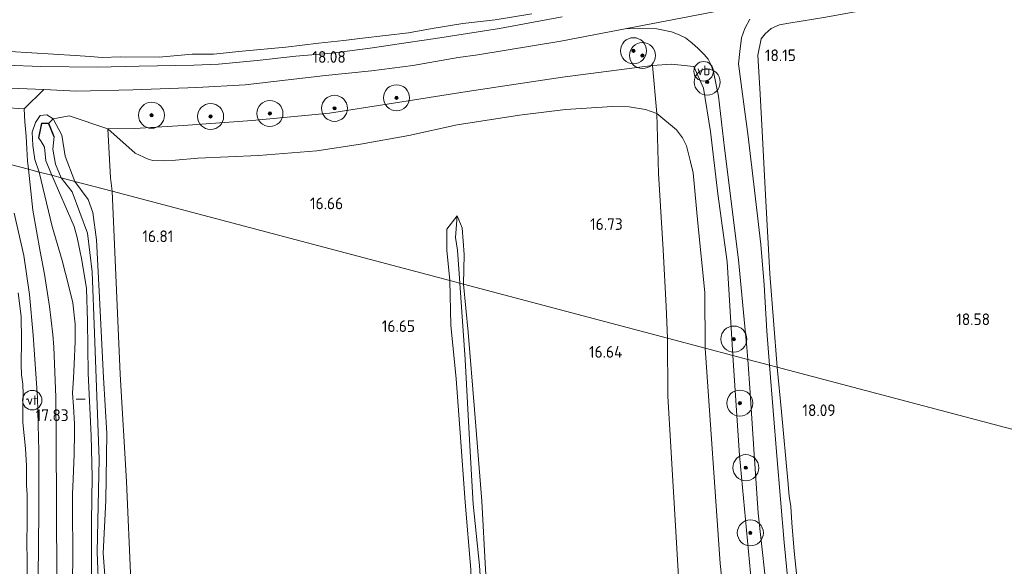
# Model space of a CAD drawing. Extents: x 196936 to 200438, y 361224 to 364196.
# Tile 11 of 256: x 197643 to 197794, y 361906 to 361990. Entities that reach past the tile are written whole.
import ezdxf
from ezdxf.enums import TextEntityAlignment as Align

# ---------------------------------------------------------------- set-up
doc = ezdxf.new("R2010")
doc.units = 0
for name, color, linetype, lineweight in [('B-ME-GR-BOOM-S', 90, 'Continuous', 25), ('B-ME-GR-BOUWLAND_AKKERBOUW-GV', 80, 'Continuous', 13), ('B-ME-GR-GRAS-GV', 60, 'Continuous', 13), ('B-ME-GW-TALUD_KRUIN-G', 90, 'Continuous', 18), ('B-ME-GW-TALUD_TEEN-G', 90, 'Continuous', 18), ('B-ME-GW-WINNINGSVAK-GV', 130, 'Continuous', 18), ('B-ME-IE-TERREINAFSCHEIDING_KUNSTMATIG_HEKWERK-G', 20, 'IE-TERREINAFSCHEIDING-KUNSTMATIG', 18), ('B-ME-IE-TERREINAFSCHEIDING_KUNSTMATIG_MUUR-GV', 90, 'Continuous', 18), ('B-ME-KL-BRANDSTOF_LOCATIEPAAL-S', 40, 'Continuous', 25), ('B-ME-KL-MANTELBUIS-G', 7, 'Continuous', 18), ('B-ME-OG-HOOGTEPUNT-S', 7, 'Continuous', 25), ('B-ME-OG-TERREIN_GROEN-GV', 7, 'Continuous', 18), ('B-ME-OG-WATER_GREPPEL-G', 160, 'Continuous', 18), ('B-ME-OG-WATER_SLOOT-G', 120, 'Continuous', 18), ('B-ME-OG-WATER_SLOOT-GV', 120, 'Continuous', 18), ('B-ME-VH-VERHARDING_ASFALT-GV', 252, 'Continuous', 18), ('B-ME-VH-VERHARDING_HALFVERHARDING-GV', 252, 'Continuous', 18), ('B-ME-VH-VERHARDING_STRAATBAKSTEEN-GV', 252, 'Continuous', 18), ('B-ME-VW-VERKEERSTEKEN_DRAAGCONSTRUCTIE-S', 7, 'Continuous', 25)]:
    doc.layers.add(name, color=color, linetype=linetype, lineweight=lineweight)
doc.styles.add('NLCS-ISO', font='NLCS-ISO.ttf')
doc.styles.add('NLCS-ISO-ANNOTATIVE-T18', font='NLCS-ISO.ttf', dxfattribs={"height": 1.8})
doc.linetypes.add('IE-TERREINAFSCHEIDING-KUNSTMATIG', pattern='A,4,[82,NLCS.SHX,S=0.75,R=90,X=0,Y=0],4,-2', length=10)

# ---------------------------------------------------------------- blocks, each defined once
blk = doc.blocks.new('SGR-BOOM_01-SO')
at = {"linetype": 'ByBlock', "lineweight": 18}
h = blk.add_hatch(color=0, dxfattribs=at)
h.dxf.hatch_style = 1
edge = h.paths.add_edge_path()
edge.add_arc((0, 0), 0.25, 0, 360)
at = {"color": 0, "linetype": 'ByBlock', "lineweight": 18}
for radius in [2, 0.25]:
    blk.add_circle((0, 0), radius, dxfattribs=at)
blk = doc.blocks.new('SAL-HOOGTELABEL-SO')
at = {"color": 0, "linetype": 'ByBlock', "lineweight": -2, "style": 'NLCS-ISO-ANNOTATIVE-T18'}
blk.add_attdef('HOOGTE', text='', height=1.8, dxfattribs=at).set_placement((2.79, 0), align=Align.RIGHT)
blk = doc.blocks.new('SIE-WATER_VERKLIKKER_TRANSPORTLEIDING-SO')
at = {"color": 0, "linetype": 'ByBlock', "lineweight": 18}
blk.add_circle((0, 0), 1.5, dxfattribs=at)
at = {"color": 0, "linetype": 'ByBlock', "lineweight": 18, "style": 'NLCS-ISO'}
blk.add_text('vt', height=1.5, dxfattribs=at).set_placement((0, 0), align=Align.MIDDLE_CENTER)
blk = doc.blocks.new('SIE-WEG_PAAL_VERKEERSBORD-SO')
at = {"color": 0, "linetype": 'ByBlock', "lineweight": 18}
blk.add_circle((0, 0), 1.5, dxfattribs=at)
at = {"color": 0, "linetype": 'ByBlock', "lineweight": 18, "style": 'NLCS-ISO'}
blk.add_text('vb', height=1.5, dxfattribs=at).set_placement((0, 0.13), align=Align.MIDDLE_CENTER)

msp = doc.modelspace()

# ---------------------------------------------------------------- linework, layer by layer
at = {"layer": 'B-ME-GR-BOUWLAND_AKKERBOUW-GV'}
for points in [[(197859.063, 361910.457, 19.595), (197758.989, 361936.909, 18.14), (197757.869, 361951.254, 18.196), (197757.197, 361963.363, 18.157), (197756.659, 361973.191, 18.149), (197756.347, 361978.832, 18.133), (197755.992, 361984.846, 18.185), (197756.537, 361987.36, 18.22), (197757.136, 361988.14, 18.216), (197758.077, 361988.937, 18.22), (197759.334, 361989.528, 18.212), (197760.751, 361989.79, 18.224), (197766.432, 361990.692, 18.256), (197781.301, 361993.452, 18.55), (197792.956, 361995.591, 18.749), (197811.972, 361999.458, 19.095)], [(197642.306, 361948.345, 17.717), (197642.792, 361944.669, 17.717), (197642.837, 361941.073, 17.73), (197642.76, 361937.318, 17.741), (197642.833, 361935.725, 17.714), (197643, 361934.299, 17.654), (197643.065, 361932.79, 17.585), (197643.043, 361931.03, 17.53), (197643.018, 361928.375, 17.622), (197643.455, 361924.386, 17.76), (197643.603, 361921.77, 17.852), (197643.574, 361918.764, 17.854), (197643.671, 361917.274, 17.894), (197643.689, 361915.124, 17.91), (197643.688, 361912.789, 17.86), (197643.657, 361910.218, 17.833), (197643.693, 361906.923, 17.891), (197643.657, 361902.887, 17.881)], [(197762, 361904.702, 18.058), (197761.601, 361908.616, 18.008), (197761.244, 361912.961, 18.048), (197761.067, 361915.465, 18.068), (197760.799, 361917.076, 18.068), (197760.6, 361919.49, 18.083), (197759.646, 361930.037, 18.105), (197758.989, 361936.909, 18.14), (197859.063, 361910.457, 19.595)]]:
    msp.add_polyline3d(points, dxfattribs=at)
at = {"layer": 'B-ME-GR-GRAS-GV'}
for points in [[(197725.927, 361990.716, 17.999), (197716.303, 361988.973, 18.014), (197706.451, 361987.421, 18.105), (197702.257, 361986.775, 18.109), (197696.422, 361985.918, 18.097), (197690.529, 361985.157, 18.054), (197684.99, 361984.677, 18.066), (197679.049, 361984.051, 18.05), (197673.078, 361983.472, 18.058), (197669.324, 361983.289, 17.939), (197660.887, 361983.158, 17.975), (197654.453, 361983.031, 18.014), (197645.776, 361983.11, 18.077), (197640.425, 361983.304, 18.077), (197633.596, 361983.712, 18.098), (197625.397, 361984.587, 18.179), (197619.081, 361985.385, 18.233), (197612.889, 361986.351, 18.341), (197605.274, 361987.788, 18.446), (197599.856, 361988.677, 18.56), (197595.469, 361989.617, 18.599), (197586.833, 361991.763, 18.68)], [(197594.327, 361991.566, 18.807), (197600.507, 361990.124, 18.684), (197607.088, 361988.748, 18.594), (197612.679, 361987.795, 18.377), (197618.504, 361986.927, 18.25), (197626.363, 361986.162, 18.246), (197634.383, 361985.828, 18.167), (197651.058, 361984.805, 17.95), (197653.399, 361984.648, 18.006), (197655.204, 361984.468, 18.104), (197658.057, 361984.617, 18.156), (197663.971, 361984.525, 18.167), (197669.05, 361984.979, 18.195), (197672.341, 361985.021, 18.187), (197676.742, 361985.441, 18.227), (197683.472, 361986.097, 18.309), (197688.453, 361986.675, 18.262), (197692.349, 361987.097, 18.242), (197695.228, 361987.467, 18.207), (197702.317, 361988.307, 18.238), (197705.955, 361988.927, 18.25), (197710.653, 361989.734, 18.298), (197715.627, 361990.256, 18.302), (197721.269, 361991.206, 18.306)], [(197766.432, 361990.692, 18.256), (197760.751, 361989.79, 18.224), (197759.334, 361989.528, 18.212), (197758.077, 361988.937, 18.22), (197757.136, 361988.14, 18.216), (197756.537, 361987.36, 18.22), (197755.992, 361984.846, 18.185), (197756.347, 361978.832, 18.133), (197756.659, 361973.191, 18.149), (197757.197, 361963.363, 18.157), (197757.869, 361951.254, 18.196), (197758.989, 361936.909, 18.14), (197757.821, 361937.217, 18.113), (197757.39, 361942.413, 18.113), (197756.965, 361949.549, 18.117), (197756.462, 361955.758, 18.16), (197755.494, 361964.09, 18.168), (197754.52, 361972.366, 18.105), (197753.626, 361978.876, 18.065), (197753.029, 361983.537, 18.105), (197753.217, 361985.414, 18.121), (197753.487, 361987.509, 18.125), (197753.99, 361988.925, 18.133), (197754.779, 361990.365, 18.172)], [(197648.227, 361904.026, 17.941), (197648.209, 361915.648, 17.869), (197648.127, 361925.73, 17.788), (197648.085, 361932.283, 17.779), (197647.78, 361939.986, 17.788), (197647.614, 361941.941, 17.835), (197647.115, 361946.231, 17.857), (197646.368, 361951.183, 17.91), (197645.71, 361954.691, 17.972), (197644.538, 361961.009, 17.962), (197643.892, 361967.33, 17.96), (197645.538, 361966.895, 17.71), (197647.543, 361958.524, 17.773), (197649.056, 361953.27, 17.788), (197650.111, 361949.317, 17.738), (197650.69, 361946.776, 17.703), (197651.064, 361943.526, 17.633), (197651.07, 361940.84, 17.583), (197650.91, 361937.342, 17.566), (197650.795, 361935.192, 17.528), (197650.68, 361932.914, 17.551), (197650.81, 361930.861, 17.626), (197650.98, 361928.199, 17.588), (197650.972, 361926.874, 17.671), (197650.915, 361923.541, 17.751), (197650.764, 361919.693, 17.786), (197650.672, 361917.379, 17.793), (197650.678, 361913.398, 17.805), (197650.711, 361909.916, 17.786), (197650.707, 361906.412, 17.795), (197650.544, 361903.547, 17.753)], [(197650.544, 361903.547, 17.753), (197650.707, 361906.412, 17.795), (197650.711, 361909.916, 17.786), (197650.678, 361913.398, 17.805), (197650.672, 361917.379, 17.793), (197650.764, 361919.693, 17.786), (197650.915, 361923.541, 17.751), (197650.972, 361926.874, 17.671), (197650.98, 361928.199, 17.588), (197650.81, 361930.861, 17.626), (197650.68, 361932.914, 17.551), (197650.795, 361935.192, 17.528), (197650.91, 361937.342, 17.566), (197651.07, 361940.84, 17.583), (197651.064, 361943.526, 17.633), (197650.69, 361946.776, 17.703), (197650.111, 361949.317, 17.738), (197649.056, 361953.27, 17.788), (197647.543, 361958.524, 17.773), (197645.538, 361966.895, 17.71), (197647.466, 361966.385, 16.697), (197650.936, 361958.538, 16.54), (197651.398, 361956.831, 16.54), (197652.106, 361953.362, 16.538), (197652.807, 361948.995, 16.562), (197652.98, 361943.95, 16.549), (197653.071, 361935.961, 16.559), (197653.553, 361926.354, 16.555), (197653.707, 361920.027, 16.459), (197653.595, 361913.201, 16.461), (197653.593, 361903.986, 16.401)], [(197659.646, 361904.05, 16.528), (197658.935, 361919.32, 16.641), (197657.995, 361935.844, 16.548), (197656.749, 361963.932, 17.131), (197708.652, 361950.213, 16.562), (197708.837, 361943.344, 16.504), (197709.652, 361935.132, 16.486), (197710.231, 361926.792, 16.459), (197711.006, 361916.133, 16.486), (197711.885, 361905.783, 16.417)], [(197641.688, 361960.555, 17.897), (197643.18, 361954.039, 17.887), (197644.074, 361948.083, 17.87), (197644.611, 361941.806, 17.885), (197645.299, 361932.2, 17.824), (197645.462, 361923.979, 17.929), (197645.481, 361914.685, 18.002), (197645.407, 361904.59, 18.009), (197645.319, 361891.956, 17.951), (197645.322, 361880.819, 17.951), (197645.899, 361863.74, 18.024), (197646.073, 361852.894, 18.052), (197646.21, 361844.784, 18.038), (197646.338, 361837.219, 17.969), (197646.54, 361825.098, 17.978), (197646.833, 361816.693, 18)], [(197643.657, 361902.887, 17.881), (197643.693, 361906.923, 17.891), (197643.657, 361910.218, 17.833), (197643.688, 361912.789, 17.86), (197643.689, 361915.124, 17.91), (197643.671, 361917.274, 17.894), (197643.574, 361918.764, 17.854), (197643.603, 361921.77, 17.852), (197643.455, 361924.386, 17.76), (197643.018, 361928.375, 17.622), (197643.043, 361931.03, 17.53), (197643.065, 361932.79, 17.585), (197643, 361934.299, 17.654), (197642.833, 361935.725, 17.714), (197642.76, 361937.318, 17.741), (197642.837, 361941.073, 17.73), (197642.792, 361944.669, 17.717), (197642.306, 361948.345, 17.717)], [(197754.857, 361905.315, 17.938), (197753.173, 361923.33, 17.854), (197752.152, 361938.715, 18.173), (197754.473, 361938.102, 18.027), (197754.844, 361932.978, 18.03), (197755.41, 361924.323, 18.02), (197756.063, 361914.48, 18.03), (197757.66, 361900.008, 18.04)], [(197761.186, 361898.404, 18.062), (197760.04, 361909.975, 18.062), (197758.938, 361923.272, 18.077), (197757.821, 361937.217, 18.113), (197758.989, 361936.909, 18.14), (197759.646, 361930.037, 18.105), (197760.6, 361919.49, 18.083), (197760.799, 361917.076, 18.068), (197761.067, 361915.465, 18.068), (197761.244, 361912.961, 18.048), (197761.601, 361908.616, 18.008), (197762, 361904.702, 18.058)]]:
    msp.add_polyline3d(points, dxfattribs=at)
for points in [[(197748.352, 361984.254, 18.197), (197748.766, 361983.413, 18.169), (197749.203, 361982.285, 18.165), (197749.934, 361978.544, 18.157), (197750.884, 361970.554, 18.089), (197753.048, 361953.41, 18.085), (197754.33, 361939.939, 17.981), (197754.473, 361938.102, 18.027), (197752.152, 361938.715, 18.173), (197751.271, 361953.075, 17.993), (197749.863, 361963.526, 17.954), (197748.725, 361973.139, 18.032), (197747.664, 361979.784, 18.176), (197746.175, 361983.089, 18.2), (197742.744, 361983.469, 18.155), (197739.82, 361983.246, 18.021), (197725.962, 361981.493, 17.883), (197711.347, 361979.292, 17.844), (197699.329, 361977.359, 17.845), (197690.175, 361975.928, 17.874), (197678.259, 361974.81, 17.783), (197667.666, 361974.036, 17.771), (197660.258, 361973.597, 17.751), (197656.077, 361973.528, 17.792), (197650.164, 361975.547, 17.864), (197647.686, 361975.041, 17.747), (197646.733, 361975.678, 17.806), (197645.667, 361975.579, 17.817), (197644.987, 361974.492, 17.763), (197644.482, 361972.997, 17.716), (197644.553, 361970.964, 17.728), (197644.885, 361968.791, 17.743), (197645.538, 361966.895, 17.71), (197643.892, 361967.33, 17.96), (197643.737, 361968.629, 17.93), (197643.634, 361970.455, 17.828), (197643.554, 361972.396, 17.882), (197643.32, 361974.582, 18.005), (197643.253, 361976.608, 18.176), (197646.237, 361979.553, 18.208), (197651.267, 361979.332, 18.045), (197659.952, 361979.514, 17.999), (197669.783, 361979.867, 18.022), (197677.201, 361980.277, 17.999), (197683.791, 361981.084, 17.96), (197689.543, 361981.708, 18.029), (197696.62, 361982.454, 18.053), (197702.975, 361983.275, 18.101), (197709.924, 361984.493, 18.143), (197712.971, 361984.88, 18.116), (197725.7, 361986.989, 18.062), (197735.882, 361988.951, 18.093), (197740.497, 361988.901, 18.101), (197742.709, 361988.42, 18.117), (197743.908, 361987.998, 18.121), (197744.87, 361987.49, 18.129), (197745.912, 361986.69, 18.153), (197746.761, 361985.94, 18.189), (197747.752, 361984.947, 18.205)], [(197739.82, 361983.246, 18.021), (197740.471, 361975.865, 17.013), (197738.715, 361976.523, 17.225), (197736.248, 361976.912, 17.284), (197733.685, 361976.984, 17.276), (197726.436, 361976.511, 17.272), (197719.365, 361975.646, 17.277), (197709.78, 361974.119, 17.246), (197702.344, 361972.516, 17.277), (197694.92, 361971.161, 17.288), (197688.193, 361970.143, 17.147), (197679.257, 361969.455, 17.129), (197669.913, 361969.008, 17.176), (197666.47, 361968.689, 17.229), (197664.797, 361968.614, 17.23), (197663.019, 361968.67, 17.237), (197662.299, 361968.872, 17.236), (197660.281, 361969.803, 17.37), (197656.077, 361973.528, 17.792), (197660.258, 361973.597, 17.751), (197667.666, 361974.036, 17.771), (197678.259, 361974.81, 17.783), (197690.175, 361975.928, 17.874), (197699.329, 361977.359, 17.845), (197711.347, 361979.292, 17.844), (197725.962, 361981.493, 17.883)], [(197740.471, 361975.865, 17.013), (197740.728, 361966.664, 16.92), (197741.462, 361954.922, 16.814), (197741.909, 361946.245, 16.713), (197742.133, 361941.363, 16.713), (197710.76, 361949.656, 16.583), (197710.852, 361954.237, 16.613), (197710.576, 361958.315, 16.667), (197709.793, 361960.163, 16.667), (197708.206, 361958.093, 16.709), (197708.182, 361954.883, 16.655), (197708.652, 361950.213, 16.562), (197656.749, 361963.932, 17.131), (197656.504, 361966.005, 17.323), (197656.077, 361973.528, 17.792), (197660.281, 361969.803, 17.37), (197662.299, 361968.872, 17.236), (197663.019, 361968.67, 17.237), (197664.797, 361968.614, 17.23), (197666.47, 361968.689, 17.229), (197669.913, 361969.008, 17.176), (197679.257, 361969.455, 17.129), (197688.193, 361970.143, 17.147), (197694.92, 361971.161, 17.288), (197702.344, 361972.516, 17.277), (197709.78, 361974.119, 17.246), (197719.365, 361975.646, 17.277), (197726.436, 361976.511, 17.272), (197733.685, 361976.984, 17.276), (197736.248, 361976.912, 17.284), (197738.715, 361976.523, 17.225)], [(197647.686, 361975.041, 17.747), (197647.032, 361974.376, 17.672), (197645.917, 361974.396, 17.627), (197645.409, 361972.16, 16.664), (197645.806, 361971.661, 16.724), (197646.344, 361970.688, 16.781), (197646.582, 361968.613, 16.865), (197647.466, 361966.385, 16.697), (197645.538, 361966.895, 17.71), (197644.885, 361968.791, 17.743), (197644.553, 361970.964, 17.728), (197644.482, 361972.997, 17.716), (197644.987, 361974.492, 17.763), (197645.667, 361975.579, 17.817), (197646.733, 361975.678, 17.806)], [(197709.853, 361954.88, 16.106), (197710.176, 361949.81, 16.109), (197708.652, 361950.213, 16.562), (197708.182, 361954.883, 16.655), (197708.206, 361958.093, 16.709), (197709.793, 361960.163, 16.667), (197709.517, 361956.845, 16.025)], [(197710.852, 361954.237, 16.613), (197710.76, 361949.656, 16.583), (197710.176, 361949.81, 16.109), (197709.853, 361954.88, 16.106), (197709.517, 361956.845, 16.025), (197709.793, 361960.163, 16.667), (197710.576, 361958.315, 16.667)], [(197714.675, 361882.066, 15.826), (197714.651, 361877.776, 16.064), (197713.055, 361878.33, 16.562), (197713.101, 361879.424, 16.562), (197713.149, 361881.686, 16.547), (197713.113, 361884.379, 16.512), (197712.99, 361887.883, 16.517), (197712.761, 361890.56, 16.472), (197712.283, 361893.646, 16.445), (197712.125, 361896.874, 16.42), (197711.885, 361905.783, 16.417), (197711.006, 361916.133, 16.486), (197710.231, 361926.792, 16.459), (197709.652, 361935.132, 16.486), (197708.837, 361943.344, 16.504), (197708.652, 361950.213, 16.562), (197710.176, 361949.81, 16.109), (197711.034, 361938.083, 16.126), (197711.689, 361925.719, 16.078), (197712.264, 361915.858, 15.97), (197713.22, 361906.433, 16.003), (197713.785, 361897.84, 15.859), (197714.358, 361888.406, 15.76)], [(197715.524, 361878.846, 16.459), (197716.073, 361877.732, 16.471), (197714.651, 361877.776, 16.064), (197714.675, 361882.066, 15.826), (197714.358, 361888.406, 15.76), (197713.785, 361897.84, 15.859), (197713.22, 361906.433, 16.003), (197712.264, 361915.858, 15.97), (197711.689, 361925.719, 16.078), (197711.034, 361938.083, 16.126), (197710.176, 361949.81, 16.109), (197710.76, 361949.656, 16.583), (197711.459, 361942.273, 16.495), (197712.445, 361930.415, 16.561), (197713.569, 361916.33, 16.501), (197714.139, 361905.861, 16.504), (197714.53, 361899.584, 16.489), (197714.729, 361895.619, 16.494), (197714.893, 361892.8, 16.526), (197714.844, 361889.244, 16.526), (197715.033, 361885.882, 16.538), (197715.034, 361882.786, 16.538)], [(197745.367, 361881.182, 16.579), (197746.286, 361861.614, 16.657), (197740.496, 361862.5, 16.408), (197741.256, 361873.345, 16.408), (197728.026, 361875.823, 16.363), (197716.073, 361877.732, 16.471), (197715.524, 361878.846, 16.459), (197715.034, 361882.786, 16.538), (197715.033, 361885.882, 16.538), (197714.844, 361889.244, 16.526), (197714.893, 361892.8, 16.526), (197714.729, 361895.619, 16.494), (197714.53, 361899.584, 16.489), (197714.139, 361905.861, 16.504), (197713.569, 361916.33, 16.501), (197712.445, 361930.415, 16.561), (197711.459, 361942.273, 16.495), (197710.76, 361949.656, 16.583), (197742.133, 361941.363, 16.713), (197742.158, 361932.432, 16.658), (197742.624, 361924.636, 16.658), (197744.118, 361899.516, 16.609)]]:
    msp.add_polyline3d(points, close=True, dxfattribs=at)
at = {"layer": 'B-ME-GW-TALUD_KRUIN-G'}
for points in [[(197752.152, 361938.715, 18.173), (197751.271, 361953.075, 17.993), (197749.863, 361963.526, 17.954), (197748.725, 361973.139, 18.032), (197747.664, 361979.784, 18.176), (197746.175, 361983.089, 18.2), (197742.744, 361983.469, 18.155), (197739.82, 361983.246, 18.021)], [(197758.323, 361858.482, 17.803), (197757.482, 361874.734, 17.779), (197756.093, 361888.611, 17.92), (197754.857, 361905.315, 17.938), (197753.173, 361923.33, 17.854), (197752.152, 361938.715, 18.173)]]:
    msp.add_polyline3d(points, dxfattribs=at)
at = {"layer": 'B-ME-GW-TALUD_TEEN-G'}
for points in [[(197740.471, 361975.865, 17.013), (197738.715, 361976.523, 17.225), (197736.248, 361976.912, 17.284), (197733.685, 361976.984, 17.276), (197726.436, 361976.511, 17.272), (197719.365, 361975.646, 17.277), (197709.78, 361974.119, 17.246)], [(197746.037, 361966.766, 16.902), (197745.636, 361968.447, 16.952), (197745.27, 361969.916, 16.956), (197745.017, 361970.941, 16.954), (197744.441, 361972.137, 16.952), (197743.484, 361973.377, 16.952), (197740.471, 361975.865, 17.013)], [(197709.78, 361974.119, 17.246), (197702.344, 361972.516, 17.277), (197694.92, 361971.161, 17.288), (197688.193, 361970.143, 17.147), (197679.257, 361969.455, 17.129), (197669.913, 361969.008, 17.176), (197666.47, 361968.689, 17.229), (197664.797, 361968.614, 17.23), (197663.019, 361968.67, 17.237), (197662.299, 361968.872, 17.236), (197660.281, 361969.803, 17.37), (197656.077, 361973.528, 17.792)], [(197747.919, 361939.834, 16.664), (197747.851, 361948.396, 16.895), (197746.797, 361959.053, 16.891), (197746.037, 361966.766, 16.902)], [(197750.209, 361906.711, 16.672), (197747.919, 361939.834, 16.664)], [(197750.612, 361860.816, 16.73), (197751.282, 361862.263, 16.74), (197751.71, 361862.98, 16.707), (197752.426, 361863.973, 16.697), (197753.044, 361865.338, 16.692), (197753.524, 361867.432, 16.692), (197753.557, 361869.761, 16.692), (197753.374, 361873.406, 16.692), (197752.673, 361880.747, 16.672), (197752.188, 361885.351, 16.672), (197752.02, 361889.055, 16.672), (197751.883, 361892.374, 16.672), (197751.205, 361896.961, 16.672), (197750.764, 361901.491, 16.672), (197750.209, 361906.711, 16.672)]]:
    msp.add_polyline3d(points, dxfattribs=at)
at = {"layer": 'B-ME-GW-WINNINGSVAK-GV'}
msp.add_polyline3d([(197721.269, 361991.206, 18.306), (197715.627, 361990.256, 18.302), (197710.653, 361989.734, 18.298), (197705.955, 361988.927, 18.25), (197702.317, 361988.307, 18.238), (197695.228, 361987.467, 18.207), (197692.349, 361987.097, 18.242), (197688.453, 361986.675, 18.262), (197683.472, 361986.097, 18.309), (197676.742, 361985.441, 18.227), (197672.341, 361985.021, 18.187), (197669.05, 361984.979, 18.195), (197663.971, 361984.525, 18.167), (197658.057, 361984.617, 18.156), (197655.204, 361984.468, 18.104), (197653.399, 361984.648, 18.006), (197651.058, 361984.805, 17.95), (197634.383, 361985.828, 18.167), (197626.363, 361986.162, 18.246), (197618.504, 361986.927, 18.25), (197612.679, 361987.795, 18.377), (197607.088, 361988.748, 18.594), (197600.507, 361990.124, 18.684), (197594.327, 361991.566, 18.807)], dxfattribs=at)
at = {"layer": 'B-ME-IE-TERREINAFSCHEIDING_KUNSTMATIG_HEKWERK-G'}
for points in [[(197721.269, 361991.206, 18.306), (197715.627, 361990.256, 18.302), (197710.653, 361989.734, 18.298), (197705.955, 361988.927, 18.25), (197702.317, 361988.307, 18.238), (197695.228, 361987.467, 18.207), (197692.349, 361987.097, 18.242), (197688.453, 361986.675, 18.262), (197683.472, 361986.097, 18.309), (197676.742, 361985.441, 18.227), (197672.341, 361985.021, 18.187), (197669.05, 361984.979, 18.195), (197663.971, 361984.525, 18.167), (197658.057, 361984.617, 18.156), (197655.204, 361984.468, 18.104), (197653.399, 361984.648, 18.006), (197651.058, 361984.805, 17.95), (197634.383, 361985.828, 18.167), (197626.363, 361986.162, 18.246), (197618.504, 361986.927, 18.25), (197612.679, 361987.795, 18.377), (197607.088, 361988.748, 18.594), (197600.507, 361990.124, 18.684), (197594.327, 361991.566, 18.807)], [(197739.82, 361983.246, 18.021), (197725.962, 361981.493, 17.883), (197711.347, 361979.292, 17.844), (197699.329, 361977.359, 17.845), (197690.175, 361975.928, 17.874), (197678.259, 361974.81, 17.783), (197667.666, 361974.036, 17.771), (197660.258, 361973.597, 17.751), (197656.077, 361973.528, 17.792)], [(197739.82, 361983.246, 18.021), (197740.471, 361975.865, 17.013)], [(197742.133, 361941.363, 16.713), (197741.909, 361946.245, 16.713), (197741.462, 361954.922, 16.814), (197740.728, 361966.664, 16.92), (197740.471, 361975.865, 17.013)], [(197656.077, 361973.528, 17.792), (197656.504, 361966.005, 17.323), (197656.749, 361963.932, 17.131)], [(197667.284, 361894.682, 16.471), (197660.443, 361898.025, 16.491), (197659.646, 361904.05, 16.528), (197658.935, 361919.32, 16.641), (197657.995, 361935.844, 16.548), (197656.749, 361963.932, 17.131)], [(197744.118, 361899.516, 16.609), (197742.624, 361924.636, 16.658), (197742.158, 361932.432, 16.658), (197742.133, 361941.363, 16.713)]]:
    msp.add_polyline3d(points, dxfattribs=at)
at = {"layer": 'B-ME-IE-TERREINAFSCHEIDING_KUNSTMATIG_MUUR-GV'}
msp.add_polyline3d([(197647.032, 361974.376, 17.672), (197647.848, 361972.327, 16.748), (197647.787, 361972.294, 16.664), (197646.991, 361974.308, 16.664), (197645.961, 361974.331, 16.664), (197645.473, 361972.148, 16.664), (197645.409, 361972.16, 16.664), (197645.917, 361974.396, 17.627)], close=True, dxfattribs=at)
at = {"layer": 'B-ME-KL-MANTELBUIS-G'}
for points in [[(197643.523, 361931.968, 17.544), (197643.813, 361931.982, 17.546)], [(197651.216, 361931.986, 17.218), (197652.596, 361931.987, 17.218)]]:
    msp.add_polyline3d(points, dxfattribs=at)
at = {"layer": 'B-ME-OG-TERREIN_GROEN-GV'}
for points in [[(197751.271, 361953.075, 17.993), (197752.152, 361938.715, 18.173), (197747.919, 361939.834, 16.664), (197747.851, 361948.396, 16.895), (197746.797, 361959.053, 16.891), (197746.037, 361966.766, 16.902), (197745.636, 361968.447, 16.952), (197745.27, 361969.916, 16.956), (197745.017, 361970.941, 16.954), (197744.441, 361972.137, 16.952), (197743.484, 361973.377, 16.952), (197740.471, 361975.865, 17.013), (197739.82, 361983.246, 18.021), (197742.744, 361983.469, 18.155), (197746.175, 361983.089, 18.2), (197747.664, 361979.784, 18.176), (197748.725, 361973.139, 18.032), (197749.863, 361963.526, 17.954)], [(197649.549, 361969.307, 17.517), (197651.036, 361965.442, 17.396), (197648.938, 361965.996, 16.679), (197648.064, 361968.091, 16.718), (197647.631, 361970.427, 16.805), (197647.848, 361972.327, 16.748), (197647.032, 361974.376, 17.672), (197647.686, 361975.041, 17.747), (197649.008, 361972.559, 17.669)], [(197656.504, 361966.005, 17.323), (197656.749, 361963.932, 17.131), (197651.036, 361965.442, 17.396), (197649.549, 361969.307, 17.517), (197649.008, 361972.559, 17.669), (197647.686, 361975.041, 17.747), (197650.164, 361975.547, 17.864), (197656.077, 361973.528, 17.792)], [(197747.851, 361948.396, 16.895), (197747.919, 361939.834, 16.664), (197742.133, 361941.363, 16.713), (197741.909, 361946.245, 16.713), (197741.462, 361954.922, 16.814), (197740.728, 361966.664, 16.92), (197740.471, 361975.865, 17.013), (197743.484, 361973.377, 16.952), (197744.441, 361972.137, 16.952), (197745.017, 361970.941, 16.954), (197745.27, 361969.916, 16.956), (197745.636, 361968.447, 16.952), (197746.037, 361966.766, 16.902), (197746.797, 361959.053, 16.891)], [(197665.361, 361894.394, 16.627), (197663.199, 361893.888, 16.616), (197661.647, 361894.067, 16.616), (197659.671, 361895.033, 16.616), (197657.886, 361896.122, 16.616), (197656.957, 361897.112, 16.738), (197656.335, 361898.404, 16.811), (197655.944, 361900.862, 16.866), (197655.358, 361908.314, 16.86), (197655.795, 361916.43, 16.748), (197655.923, 361926.729, 16.682), (197655.42, 361935.34, 16.682), (197654.77, 361948.586, 16.888), (197654.371, 361956.46, 17.023), (197653.791, 361960.68, 17.095), (197653.043, 361962.664, 17.177), (197651.036, 361965.442, 17.396), (197656.749, 361963.932, 17.131), (197657.995, 361935.844, 16.548), (197658.935, 361919.32, 16.641), (197659.646, 361904.05, 16.528), (197660.443, 361898.025, 16.491), (197667.284, 361894.682, 16.471), (197666.563, 361894.657, 16.471)], [(197750.612, 361860.816, 16.73), (197750.364, 361860.359, 16.798), (197746.286, 361861.614, 16.657), (197745.367, 361881.182, 16.579), (197744.118, 361899.516, 16.609), (197742.624, 361924.636, 16.658), (197742.158, 361932.432, 16.658), (197742.133, 361941.363, 16.713), (197747.919, 361939.834, 16.664), (197750.209, 361906.711, 16.672), (197750.764, 361901.491, 16.672), (197751.205, 361896.961, 16.672), (197751.883, 361892.374, 16.672), (197752.02, 361889.055, 16.672), (197752.188, 361885.351, 16.672), (197752.673, 361880.747, 16.672), (197753.374, 361873.406, 16.692), (197753.557, 361869.761, 16.692), (197753.524, 361867.432, 16.692), (197753.044, 361865.338, 16.692), (197752.426, 361863.973, 16.697), (197751.71, 361862.98, 16.707), (197751.282, 361862.263, 16.74)], [(197757.482, 361874.734, 17.779), (197758.323, 361858.482, 17.803), (197750.364, 361860.359, 16.798), (197750.612, 361860.816, 16.73), (197751.282, 361862.263, 16.74), (197751.71, 361862.98, 16.707), (197752.426, 361863.973, 16.697), (197753.044, 361865.338, 16.692), (197753.524, 361867.432, 16.692), (197753.557, 361869.761, 16.692), (197753.374, 361873.406, 16.692), (197752.673, 361880.747, 16.672), (197752.188, 361885.351, 16.672), (197752.02, 361889.055, 16.672), (197751.883, 361892.374, 16.672), (197751.205, 361896.961, 16.672), (197750.764, 361901.491, 16.672), (197750.209, 361906.711, 16.672), (197747.919, 361939.834, 16.664), (197752.152, 361938.715, 18.173), (197753.173, 361923.33, 17.854), (197754.857, 361905.315, 17.938), (197756.093, 361888.611, 17.92)]]:
    msp.add_polyline3d(points, close=True, dxfattribs=at)
msp.add_polyline3d([(197654.696, 361901.936, 16.315), (197654.437, 361908.468, 16.336), (197654.735, 361922.754, 16.443), (197654.045, 361942.13, 16.42), (197653.689, 361951.578, 16.49), (197652.986, 361957.508, 16.471), (197650.603, 361963.846, 16.624), (197648.938, 361965.996, 16.679), (197651.036, 361965.442, 17.396), (197653.043, 361962.664, 17.177), (197653.791, 361960.68, 17.095), (197654.371, 361956.46, 17.023), (197654.77, 361948.586, 16.888), (197655.42, 361935.34, 16.682), (197655.923, 361926.729, 16.682), (197655.795, 361916.43, 16.748), (197655.358, 361908.314, 16.86), (197655.944, 361900.862, 16.866)], dxfattribs=at)
at = {"layer": 'B-ME-OG-WATER_GREPPEL-G'}
for points in [[(197710.176, 361949.81, 16.109), (197709.853, 361954.88, 16.106), (197709.517, 361956.845, 16.025)], [(197710.176, 361949.81, 16.109), (197711.034, 361938.083, 16.126), (197711.689, 361925.719, 16.078), (197712.264, 361915.858, 15.97), (197713.22, 361906.433, 16.003), (197713.785, 361897.84, 15.859), (197714.358, 361888.406, 15.76), (197714.675, 361882.066, 15.826), (197714.651, 361877.776, 16.064)]]:
    msp.add_polyline3d(points, dxfattribs=at)
at = {"layer": 'B-ME-OG-WATER_SLOOT-G'}
for points in [[(197651.036, 361965.442, 17.396), (197649.549, 361969.307, 17.517), (197649.008, 361972.559, 17.669), (197647.686, 361975.041, 17.747), (197646.733, 361975.678, 17.806), (197645.667, 361975.579, 17.817), (197644.987, 361974.492, 17.763), (197644.482, 361972.997, 17.716), (197644.553, 361970.964, 17.728), (197644.885, 361968.791, 17.743), (197645.538, 361966.895, 17.71)], [(197647.543, 361958.524, 17.773), (197645.538, 361966.895, 17.71)], [(197655.795, 361916.43, 16.748), (197655.923, 361926.729, 16.682), (197655.42, 361935.34, 16.682), (197654.77, 361948.586, 16.888), (197654.371, 361956.46, 17.023), (197653.791, 361960.68, 17.095), (197653.043, 361962.664, 17.177), (197651.036, 361965.442, 17.396)], [(197710.76, 361949.656, 16.583), (197710.852, 361954.237, 16.613), (197710.576, 361958.315, 16.667), (197709.793, 361960.163, 16.667), (197708.206, 361958.093, 16.709), (197708.182, 361954.883, 16.655), (197708.652, 361950.213, 16.562)], [(197649.056, 361953.27, 17.788), (197647.543, 361958.524, 17.773)], [(197649.056, 361953.27, 17.788), (197650.111, 361949.317, 17.738), (197650.69, 361946.776, 17.703), (197651.064, 361943.526, 17.633), (197651.07, 361940.84, 17.583), (197650.91, 361937.342, 17.566), (197650.795, 361935.192, 17.528), (197650.68, 361932.914, 17.551), (197650.81, 361930.861, 17.626), (197650.98, 361928.199, 17.588), (197650.972, 361926.874, 17.671), (197650.915, 361923.541, 17.751), (197650.764, 361919.693, 17.786), (197650.672, 361917.379, 17.793), (197650.678, 361913.398, 17.805), (197650.711, 361909.916, 17.786), (197650.707, 361906.412, 17.795), (197650.544, 361903.547, 17.753)], [(197708.652, 361950.213, 16.562), (197708.837, 361943.344, 16.504), (197709.652, 361935.132, 16.486), (197710.231, 361926.792, 16.459), (197711.006, 361916.133, 16.486), (197711.885, 361905.783, 16.417), (197712.125, 361896.874, 16.42)], [(197710.76, 361949.656, 16.583), (197711.459, 361942.273, 16.495), (197712.445, 361930.415, 16.561), (197713.569, 361916.33, 16.501), (197714.139, 361905.861, 16.504)], [(197655.944, 361900.862, 16.866), (197655.358, 361908.314, 16.86), (197655.795, 361916.43, 16.748)]]:
    msp.add_polyline3d(points, dxfattribs=at)
at = {"layer": 'B-ME-OG-WATER_SLOOT-GV'}
msp.add_polyline3d([(197646.991, 361974.308, 16.664), (197647.787, 361972.294, 16.664), (197647.848, 361972.327, 16.748), (197647.631, 361970.427, 16.805), (197648.064, 361968.091, 16.718), (197648.938, 361965.996, 16.679), (197647.466, 361966.385, 16.697), (197646.582, 361968.613, 16.865), (197646.344, 361970.688, 16.781), (197645.806, 361971.661, 16.724), (197645.409, 361972.16, 16.664), (197645.473, 361972.148, 16.664), (197645.961, 361974.331, 16.664)], close=True, dxfattribs=at)
msp.add_polyline3d([(197653.593, 361903.986, 16.401), (197653.595, 361913.201, 16.461), (197653.707, 361920.027, 16.459), (197653.553, 361926.354, 16.555), (197653.071, 361935.961, 16.559), (197652.98, 361943.95, 16.549), (197652.807, 361948.995, 16.562), (197652.106, 361953.362, 16.538), (197651.398, 361956.831, 16.54), (197650.936, 361958.538, 16.54), (197647.466, 361966.385, 16.697), (197648.938, 361965.996, 16.679), (197650.603, 361963.846, 16.624), (197652.986, 361957.508, 16.471), (197653.689, 361951.578, 16.49), (197654.045, 361942.13, 16.42), (197654.735, 361922.754, 16.443), (197654.437, 361908.468, 16.336), (197654.696, 361901.936, 16.315)], dxfattribs=at)
at = {"layer": 'B-ME-VH-VERHARDING_ASFALT-GV'}
for points in [[(197750.34, 361991.74, 18.185), (197735.882, 361988.951, 18.093), (197725.7, 361986.989, 18.062), (197712.971, 361984.88, 18.116), (197709.924, 361984.493, 18.143), (197702.975, 361983.275, 18.101), (197696.62, 361982.454, 18.053), (197689.543, 361981.708, 18.029), (197683.791, 361981.084, 17.96), (197677.201, 361980.277, 17.999), (197669.783, 361979.867, 18.022), (197659.952, 361979.514, 17.999), (197651.267, 361979.332, 18.045), (197646.237, 361979.553, 18.208), (197637.222, 361979.95, 18.251), (197634.658, 361980.063, 18.223), (197624.681, 361981.075, 18.269), (197619.083, 361981.665, 18.277), (197611.068, 361982.753, 18.366), (197604.044, 361984.085, 18.559), (197595.048, 361985.974, 18.752), (197589.429, 361987.336, 18.822), (197582.72, 361989.017, 18.876), (197575.873, 361990.933, 18.946)], [(197586.833, 361991.763, 18.68), (197595.469, 361989.617, 18.599), (197599.856, 361988.677, 18.56), (197605.274, 361987.788, 18.446), (197612.889, 361986.351, 18.341), (197619.081, 361985.385, 18.233), (197625.397, 361984.587, 18.179), (197633.596, 361983.712, 18.098), (197640.425, 361983.304, 18.077), (197645.776, 361983.11, 18.077), (197654.453, 361983.031, 18.014), (197660.887, 361983.158, 17.975), (197669.324, 361983.289, 17.939), (197673.078, 361983.472, 18.058), (197679.049, 361984.051, 18.05), (197684.99, 361984.677, 18.066), (197690.529, 361985.157, 18.054), (197696.422, 361985.918, 18.097), (197702.257, 361986.775, 18.109), (197706.451, 361987.421, 18.105), (197716.303, 361988.973, 18.014), (197725.927, 361990.716, 17.999)]]:
    msp.add_polyline3d(points, dxfattribs=at)
at = {"layer": 'B-ME-VH-VERHARDING_HALFVERHARDING-GV'}
for points in [[(197754.779, 361990.365, 18.172), (197753.99, 361988.925, 18.133), (197753.487, 361987.509, 18.125), (197753.217, 361985.414, 18.121), (197753.029, 361983.537, 18.105), (197753.626, 361978.876, 18.065), (197754.52, 361972.366, 18.105), (197755.494, 361964.09, 18.168), (197756.462, 361955.758, 18.16), (197756.965, 361949.549, 18.117), (197757.39, 361942.413, 18.113), (197757.821, 361937.217, 18.113), (197754.473, 361938.102, 18.027), (197754.33, 361939.939, 17.981), (197753.048, 361953.41, 18.085), (197750.884, 361970.554, 18.089), (197749.934, 361978.544, 18.157), (197749.203, 361982.285, 18.165), (197748.766, 361983.413, 18.169), (197748.352, 361984.254, 18.197), (197747.752, 361984.947, 18.205), (197746.761, 361985.94, 18.189), (197745.912, 361986.69, 18.153), (197744.87, 361987.49, 18.129), (197743.908, 361987.998, 18.121), (197742.709, 361988.42, 18.117), (197740.497, 361988.901, 18.101), (197735.882, 361988.951, 18.093), (197750.34, 361991.74, 18.185)], [(197639.759, 361968.423, 17.905), (197643.892, 361967.33, 17.96), (197644.538, 361961.009, 17.962), (197645.71, 361954.691, 17.972), (197646.368, 361951.183, 17.91), (197647.115, 361946.231, 17.857), (197647.614, 361941.941, 17.835), (197647.78, 361939.986, 17.788), (197648.085, 361932.283, 17.779), (197648.127, 361925.73, 17.788), (197648.209, 361915.648, 17.869), (197648.227, 361904.026, 17.941), (197648.144, 361892.933, 17.875), (197648.337, 361885.075, 17.878), (197648.518, 361875.701, 17.921), (197648.543, 361870.633, 17.978), (197648.739, 361860.454, 17.953), (197648.914, 361853.191, 18.066), (197649.036, 361845.599, 18.005), (197649.241, 361837.415, 18.005), (197649.373, 361830.905, 17.933), (197649.519, 361821.908, 17.939)], [(197646.833, 361816.693, 18), (197646.54, 361825.098, 17.978), (197646.338, 361837.219, 17.969), (197646.21, 361844.784, 18.038), (197646.073, 361852.894, 18.052), (197645.899, 361863.74, 18.024), (197645.322, 361880.819, 17.951), (197645.319, 361891.956, 17.951), (197645.407, 361904.59, 18.009), (197645.481, 361914.685, 18.002), (197645.462, 361923.979, 17.929), (197645.299, 361932.2, 17.824), (197644.611, 361941.806, 17.885), (197644.074, 361948.083, 17.87), (197643.18, 361954.039, 17.887), (197641.688, 361960.555, 17.897)], [(197757.66, 361900.008, 18.04), (197756.063, 361914.48, 18.03), (197755.41, 361924.323, 18.02), (197754.844, 361932.978, 18.03), (197754.473, 361938.102, 18.027), (197757.821, 361937.217, 18.113), (197758.938, 361923.272, 18.077), (197760.04, 361909.975, 18.062), (197761.186, 361898.404, 18.062)]]:
    msp.add_polyline3d(points, dxfattribs=at)
msp.add_polyline3d([(197643.737, 361968.629, 17.93), (197643.892, 361967.33, 17.96), (197639.759, 361968.423, 17.905), (197639.832, 361969.551, 17.912), (197639.978, 361973.355, 17.984), (197640.023, 361976.807, 18.098), (197643.253, 361976.608, 18.176), (197643.32, 361974.582, 18.005), (197643.554, 361972.396, 17.882), (197643.634, 361970.455, 17.828)], close=True, dxfattribs=at)
at = {"layer": 'B-ME-VH-VERHARDING_STRAATBAKSTEEN-GV'}
msp.add_polyline3d([(197646.237, 361979.553, 18.208), (197643.253, 361976.608, 18.176), (197640.023, 361976.807, 18.098), (197637.222, 361979.95, 18.251)], close=True, dxfattribs=at)

# ---------------------------------------------------------------- block references
at = {"layer": 'B-ME-GR-BOOM-S'}
for p in [(197736.888, 361985.53, 18.164), (197738.269, 361984.791, 18.144), (197748.223, 361980.722, 18.193), (197700.459, 361978.305, 17.999), (197681.006, 361975.889, 17.856), (197690.936, 361976.68, 17.995), (197662.808, 361975.612, 17.892), (197671.889, 361975.429, 17.836), (197752.314, 361941.222, 17.993), (197753.238, 361931.379, 17.981), (197754.153, 361921.456, 17.958), (197754.848, 361911.435, 17.973)]:
    msp.add_blockref('SGR-BOOM_01-SO', p, dxfattribs=at)
at = {"layer": 'B-ME-KL-BRANDSTOF_LOCATIEPAAL-S'}
msp.add_blockref('SIE-WATER_VERKLIKKER_TRANSPORTLEIDING-SO', (197644.469, 361931.835, 18.362), dxfattribs=at)
at = {"layer": 'B-ME-OG-HOOGTEPUNT-S'}
for p, values in [((197689.88, 361983.675, 18.084), {'HOOGTE': '18.08'}), ((197759.064, 361983.931, 18.148), {'HOOGTE': '18.15'}), ((197689.473, 361961.171, 16.657), {'HOOGTE': '16.66'}), ((197732.444, 361957.992, 16.733), {'HOOGTE': '16.73'}), ((197663.375, 361956.117, 16.81), {'HOOGTE': '16.81'}), ((197788.912, 361943.361, 18.575), {'HOOGTE': '18.58'}), ((197700.521, 361942.312, 16.651), {'HOOGTE': '16.65'}), ((197732.401, 361938.355, 16.636), {'HOOGTE': '16.64'}), ((197765.161, 361929.385, 18.091), {'HOOGTE': '18.09'}), ((197647.277, 361928.622, 17.832), {'HOOGTE': '17.83'})]:
    msp.add_blockref('SAL-HOOGTELABEL-SO', p, dxfattribs=at).add_auto_attribs(values)
at = {"layer": 'B-ME-VW-VERKEERSTEKEN_DRAAGCONSTRUCTIE-S'}
msp.add_blockref('SIE-WEG_PAAL_VERKEERSBORD-SO', (197747.67, 361982.379, 18.139), dxfattribs=at)

doc.saveas('drawing.dxf')
